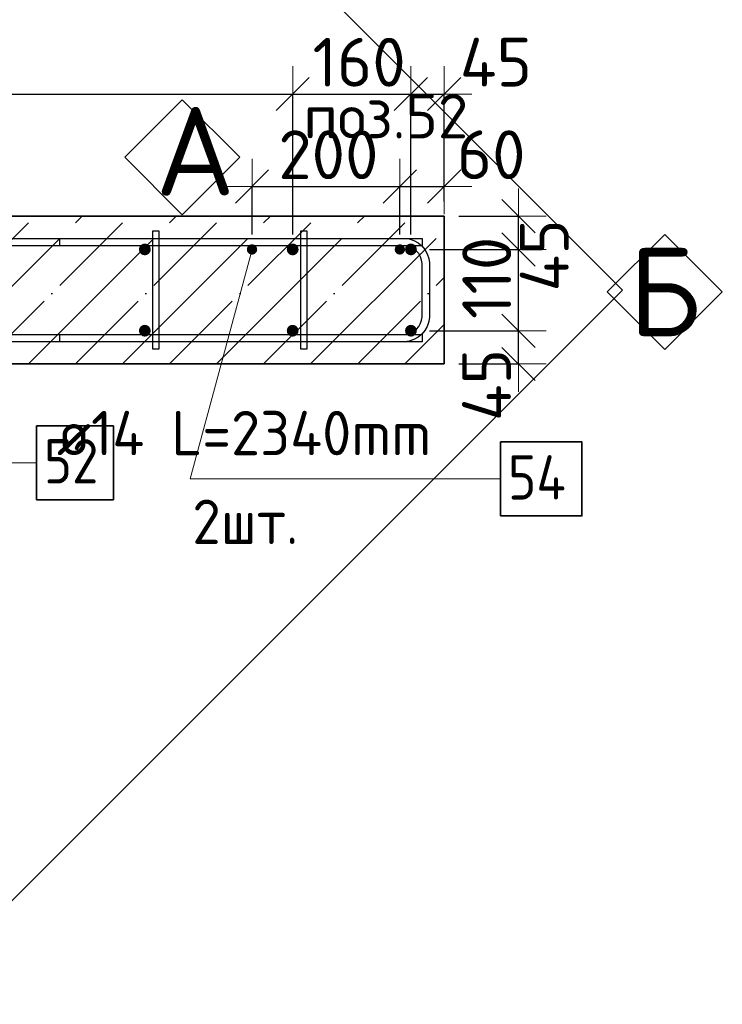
# Model space of a CAD drawing. Header units: millimetres. Extents: x -24871 to 40608, y -2869 to 48080.
# Tile 27 of 119: x -18231 to -17280, y 40088 to 41421. Entities that reach past the tile are written whole.
import ezdxf

# ---------------------------------------------------------------- set-up
doc = ezdxf.new("R2010")
doc.units = ezdxf.units.MM
doc.header["$PDMODE"] = 65
doc.linetypes.add('______11', pattern=[150, 120, -15, 0, -15])
doc.linetypes.add('______5', pattern=[330, 240, -30, 30, -30])
for name, color, linetype, lineweight in [('Standard', 7, 'Continuous', 25), ('Арм.стержн. Арматура края', 96, 'Continuous', 35), ('Арм.стержн. вертикальными 1', 22, 'Continuous', 35), ('Арм.стержн.горизонт. 1', 180, 'Continuous', 35), ('Размерная линия_ общее', 7, 'Continuous', 13)]:
    doc.layers.add(name, color=color, linetype=linetype, lineweight=lineweight)
doc.layers.add('Арм.стержн. вертикальными 2', color=7, linetype='Continuous', lineweight=35, true_color=0x006e00)
doc.layers.add('Арм.стержн.Стяжки', color=7, linetype='Continuous', lineweight=35, true_color=0x501e0f)
doc.styles.add('ISOCPEUR', font='ISOCPEUR')
doc.dimstyles.new('DIMSTYLE_11', dxfattribs={"dimtxt": 66, "dimasz": 75, "dimexe": 0, "dimexo": 0, "dimgap": 33, "dimtad": 0, "dimdec": 0, "dimrnd": 5, "dimzin": 12, "dimdsep": 46, "dimtxsty": 'ISOCPEUR', "dimblk1": 'ALL_ML_STRICH', "dimblk2": 'ALL_ML_STRICH', "dimsah": 1, "dimcen": 0, "dimclrd": 7, "dimclre": 256, "dimclrt": 7, "dimadec": 0, "dimazin": 0, "dimtfac": 1, "dimtdec": 0, "dimtix": 1, "dimtmove": 2, "dimatfit": 3, "dimfxl": 0, "dimtvp": 1.2, "dimtzin": 0, "dimlwd": 0, "dimlwe": -3, "dimarcsym": 0})
doc.dimstyles.new('DIMSTYLE_4', dxfattribs={"dimtxt": 66, "dimasz": 75, "dimexe": 0, "dimexo": 0, "dimgap": 33, "dimtad": 2, "dimdec": 0, "dimrnd": 5, "dimzin": 12, "dimdsep": 46, "dimtxsty": 'ISOCPEUR', "dimblk1": 'ALL_ML_STRICH', "dimblk2": 'ALL_ML_STRICH', "dimsah": 1, "dimcen": 0, "dimclrd": 7, "dimclre": 256, "dimclrt": 7, "dimadec": 0, "dimazin": 0, "dimtfac": 1, "dimtdec": 0, "dimtix": 1, "dimtmove": 2, "dimatfit": 3, "dimfxl": 0, "dimtvp": 1.2, "dimtzin": 0, "dimlwd": 0, "dimlwe": -3, "dimarcsym": 0})
doc.dimstyles.new('DIMSTYLE_5', dxfattribs={"dimtxt": 66, "dimasz": 75, "dimexe": 0, "dimexo": 0, "dimgap": 33, "dimtad": 2, "dimdec": 0, "dimrnd": 5, "dimzin": 12, "dimdsep": 46, "dimtxsty": 'ISOCPEUR', "dimblk1": 'ALL_ML_STRICH', "dimblk2": 'ALL_ML_STRICH', "dimsah": 1, "dimcen": 0, "dimclrd": 7, "dimclre": 256, "dimclrt": 7, "dimadec": 0, "dimazin": 0, "dimtfac": 1, "dimtdec": 0, "dimtix": 1, "dimtmove": 2, "dimatfit": 3, "dimfxl": 0, "dimtzin": 0, "dimlwd": 0, "dimlwe": -3, "dimarcsym": 0})

# ---------------------------------------------------------------- blocks, each defined once
blk = doc.blocks.new('ALL_ML_STRICH')
at = {"color": 0, "linetype": 'ByBlock', "lineweight": -2}
for p, q in [((0, -0.5), (0, 0.5)), ((-0.3, -0.3), (0.3, 0.3)), ((-1, 0), (0.5, 0))]:
    blk.add_line(p, q, dxfattribs=at)
blk = doc.blocks.new('*D80')
at = {"layer": 'DEFPOINTS', "color": 7, "linetype": 'Continuous', "lineweight": 13, "transparency": 33554687}
for p in [(-17696.4, 40999.7), (-17656.4, 40954.7), (-17555.9, 40954.7)]:
    blk.add_point(p, dxfattribs=at)
at = {"layer": 'Размерная линия_ общее', "color": 253, "linetype": 'Continuous', "lineweight": -2, "true_color": 0xa0a0a0, "transparency": 33554687}
for p, q in [((-17676.4, 40999.7), (-17555.9, 40999.7)), ((-17636.4, 40954.7), (-17555.9, 40954.7))]:
    blk.add_line(p, q, dxfattribs=at)
at = {"layer": 'Размерная линия_ общее', "color": 7, "linetype": 'Continuous', "lineweight": -2, "transparency": 33554687}
blk.add_line((-17555.9, 40954.7), (-17555.9, 40999.7), dxfattribs=at)
at = {"layer": 'Размерная линия_ общее', "color": 7, "linetype": 'Continuous', "lineweight": 13, "transparency": 33554687, "xscale": 75, "yscale": 75, "zscale": 75}
for p, rotation in [((-17555.9, 40999.7), 90), ((-17555.9, 40954.7), 270)]:
    blk.add_blockref('ALL_ML_STRICH', p, dxfattribs=dict(at, rotation=rotation))
at = {"layer": 'Размерная линия_ общее', "color": 7, "linetype": 'Continuous', "lineweight": 13, "transparency": 33554687, "insert": (-17599.1, 40926.3), "char_height": 66, "width": 132, "attachment_point": 5, "rotation": 90, "style": 'ISOCPEUR'}
blk.add_mtext('\\A1;{45}', dxfattribs=at)
blk = doc.blocks.new('*D81')
at = {"layer": 'DEFPOINTS', "color": 7, "linetype": 'Continuous', "lineweight": 13, "transparency": 33554687}
for p in [(-17696.4, 41109.7), (-17696.4, 40999.7), (-17555.9, 40999.7)]:
    blk.add_point(p, dxfattribs=at)
at = {"layer": 'Размерная линия_ общее', "color": 253, "linetype": 'Continuous', "lineweight": -2, "true_color": 0xa0a0a0, "transparency": 33554687}
for p, q in [((-17676.4, 41109.7), (-17555.9, 41109.7)), ((-17676.4, 40999.7), (-17555.9, 40999.7))]:
    blk.add_line(p, q, dxfattribs=at)
at = {"layer": 'Размерная линия_ общее', "color": 7, "linetype": 'Continuous', "lineweight": -2, "transparency": 33554687}
blk.add_line((-17555.9, 40999.7), (-17555.9, 41109.7), dxfattribs=at)
at = {"layer": 'Размерная линия_ общее', "color": 7, "linetype": 'Continuous', "lineweight": 13, "transparency": 33554687, "xscale": 75, "yscale": 75, "zscale": 75}
for p, rotation in [((-17555.9, 41109.7), 90), ((-17555.9, 40999.7), 270)]:
    blk.add_blockref('ALL_ML_STRICH', p, dxfattribs=dict(at, rotation=rotation))
at = {"layer": 'Размерная линия_ общее', "color": 7, "linetype": 'Continuous', "lineweight": 13, "transparency": 33554687, "insert": (-17598.9, 41071.2), "char_height": 66, "width": 198, "attachment_point": 5, "rotation": 90, "style": 'ISOCPEUR'}
blk.add_mtext('\\A1;{110}', dxfattribs=at)
blk = doc.blocks.new('*D82')
at = {"layer": 'DEFPOINTS', "color": 7, "linetype": 'Continuous', "lineweight": 13, "transparency": 33554687}
for p in [(-17656.4, 41154.7), (-17696.4, 41109.7), (-17555.9, 41109.7)]:
    blk.add_point(p, dxfattribs=at)
at = {"layer": 'Размерная линия_ общее', "color": 253, "linetype": 'Continuous', "lineweight": -2, "true_color": 0xa0a0a0, "transparency": 33554687}
for p, q in [((-17636.4, 41154.7), (-17555.9, 41154.7)), ((-17676.4, 41109.7), (-17555.9, 41109.7))]:
    blk.add_line(p, q, dxfattribs=at)
at = {"layer": 'Размерная линия_ общее', "color": 7, "linetype": 'Continuous', "lineweight": -2, "transparency": 33554687}
blk.add_line((-17555.9, 41109.7), (-17555.9, 41154.7), dxfattribs=at)
at = {"layer": 'Размерная линия_ общее', "color": 7, "linetype": 'Continuous', "lineweight": 13, "transparency": 33554687, "xscale": 75, "yscale": 75, "zscale": 75}
for p, rotation in [((-17555.9, 41154.7), 90), ((-17555.9, 41109.7), 270)]:
    blk.add_blockref('ALL_ML_STRICH', p, dxfattribs=dict(at, rotation=rotation))
at = {"layer": 'Размерная линия_ общее', "color": 7, "linetype": 'Continuous', "lineweight": 13, "transparency": 33554687, "insert": (-17521, 41101.6), "char_height": 66, "width": 132, "attachment_point": 5, "rotation": 90, "style": 'ISOCPEUR'}
blk.add_mtext('\\A1;{45}', dxfattribs=at)
blk = doc.blocks.new('*D84')
at = {"layer": 'DEFPOINTS', "color": 7, "linetype": 'Continuous', "lineweight": 13, "transparency": 33554687}
for p in [(-19061.4, 41320), (-19061.4, 41109.7), (-17861.4, 41109.7)]:
    blk.add_point(p, dxfattribs=at)
at = {"layer": 'Размерная линия_ общее', "color": 253, "linetype": 'Continuous', "lineweight": -2, "true_color": 0xa0a0a0, "transparency": 33554687}
for p, q in [((-19061.4, 41129.7), (-19061.4, 41320)), ((-17861.4, 41129.7), (-17861.4, 41320))]:
    blk.add_line(p, q, dxfattribs=at)
at = {"layer": 'Размерная линия_ общее', "color": 7, "linetype": 'Continuous', "lineweight": -2, "transparency": 33554687}
blk.add_line((-19061.4, 41320), (-17861.4, 41320), dxfattribs=at)
at = {"layer": 'Размерная линия_ общее', "color": 7, "linetype": 'Continuous', "lineweight": 13, "transparency": 33554687, "xscale": 75, "yscale": 75, "zscale": 75, "rotation": 180}
blk.add_blockref('ALL_ML_STRICH', (-19061.4, 41320), dxfattribs=at)
at = {"layer": 'Размерная линия_ общее', "color": 7, "linetype": 'Continuous', "lineweight": 13, "transparency": 33554687, "xscale": 75, "yscale": 75, "zscale": 75}
blk.add_blockref('ALL_ML_STRICH', (-17861.4, 41320), dxfattribs=at)
at = {"layer": 'Размерная линия_ общее', "color": 7, "linetype": 'Continuous', "lineweight": 13, "transparency": 33554687, "insert": (-18662.4, 41396), "char_height": 66, "width": 3.3, "attachment_point": 1, "line_spacing_factor": 0.60241, "style": 'ISOCPEUR'}
blk.add_mtext('\\W0.91;6х200=1200', dxfattribs=at)
blk = doc.blocks.new('*D85')
at = {"layer": 'DEFPOINTS', "color": 7, "linetype": 'Continuous', "lineweight": 13, "transparency": 33554687}
for p in [(-17861.4, 41320), (-17861.4, 41109.7), (-17701.4, 41109.7)]:
    blk.add_point(p, dxfattribs=at)
at = {"layer": 'Размерная линия_ общее', "color": 253, "linetype": 'Continuous', "lineweight": -2, "true_color": 0xa0a0a0, "transparency": 33554687}
for p, q in [((-17861.4, 41129.7), (-17861.4, 41320)), ((-17701.4, 41129.7), (-17701.4, 41320))]:
    blk.add_line(p, q, dxfattribs=at)
at = {"layer": 'Размерная линия_ общее', "color": 7, "linetype": 'Continuous', "lineweight": -2, "transparency": 33554687}
blk.add_line((-17861.4, 41320), (-17701.4, 41320), dxfattribs=at)
at = {"layer": 'Размерная линия_ общее', "color": 7, "linetype": 'Continuous', "lineweight": 13, "transparency": 33554687, "xscale": 75, "yscale": 75, "zscale": 75, "rotation": 180}
blk.add_blockref('ALL_ML_STRICH', (-17861.4, 41320), dxfattribs=at)
at = {"layer": 'Размерная линия_ общее', "color": 7, "linetype": 'Continuous', "lineweight": 13, "transparency": 33554687, "xscale": 75, "yscale": 75, "zscale": 75}
blk.add_blockref('ALL_ML_STRICH', (-17701.4, 41320), dxfattribs=at)
at = {"layer": 'Размерная линия_ общее', "color": 7, "linetype": 'Continuous', "lineweight": 13, "transparency": 33554687, "insert": (-17771.5, 41363), "char_height": 66, "width": 198, "attachment_point": 5, "style": 'ISOCPEUR'}
blk.add_mtext('\\A1;{160}', dxfattribs=at)
blk = doc.blocks.new('*D86')
at = {"layer": 'DEFPOINTS', "color": 7, "linetype": 'Continuous', "lineweight": 13, "transparency": 33554687}
for p in [(-17701.4, 41320), (-17656.4, 41154.7), (-17701.4, 41109.7)]:
    blk.add_point(p, dxfattribs=at)
at = {"layer": 'Размерная линия_ общее', "color": 253, "linetype": 'Continuous', "lineweight": -2, "true_color": 0xa0a0a0, "transparency": 33554687}
for p, q in [((-17701.4, 41129.7), (-17701.4, 41320)), ((-17656.4, 41174.7), (-17656.4, 41320))]:
    blk.add_line(p, q, dxfattribs=at)
at = {"layer": 'Размерная линия_ общее', "color": 7, "linetype": 'Continuous', "lineweight": -2, "transparency": 33554687}
blk.add_line((-17701.4, 41320), (-17656.4, 41320), dxfattribs=at)
at = {"layer": 'Размерная линия_ общее', "color": 7, "linetype": 'Continuous', "lineweight": 13, "transparency": 33554687, "xscale": 75, "yscale": 75, "zscale": 75, "rotation": 180}
blk.add_blockref('ALL_ML_STRICH', (-17701.4, 41320), dxfattribs=at)
at = {"layer": 'Размерная линия_ общее', "color": 7, "linetype": 'Continuous', "lineweight": 13, "transparency": 33554687, "xscale": 75, "yscale": 75, "zscale": 75}
blk.add_blockref('ALL_ML_STRICH', (-17656.4, 41320), dxfattribs=at)
at = {"layer": 'Размерная линия_ общее', "color": 7, "linetype": 'Continuous', "lineweight": 13, "transparency": 33554687, "insert": (-17586.4, 41363.1), "char_height": 66, "width": 132, "attachment_point": 5, "style": 'ISOCPEUR'}
blk.add_mtext('\\A1;{45}', dxfattribs=at)
blk = doc.blocks.new('*D336')
at = {"layer": 'DEFPOINTS', "color": 7, "linetype": 'Continuous', "lineweight": 13, "transparency": 33554687}
for p in [(-17916.4, 41194.8), (-17916.4, 41109.7), (-17716.4, 41109.7)]:
    blk.add_point(p, dxfattribs=at)
at = {"layer": 'Размерная линия_ общее', "color": 253, "linetype": 'Continuous', "lineweight": -2, "true_color": 0xa0a0a0, "transparency": 33554687}
for p, q in [((-17916.4, 41129.7), (-17916.4, 41194.8)), ((-17716.4, 41129.7), (-17716.4, 41194.8))]:
    blk.add_line(p, q, dxfattribs=at)
at = {"layer": 'Размерная линия_ общее', "color": 7, "linetype": 'Continuous', "lineweight": -2, "transparency": 33554687}
blk.add_line((-17916.4, 41194.8), (-17716.4, 41194.8), dxfattribs=at)
at = {"layer": 'Размерная линия_ общее', "color": 7, "linetype": 'Continuous', "lineweight": 13, "transparency": 33554687, "xscale": 75, "yscale": 75, "zscale": 75, "rotation": 180}
blk.add_blockref('ALL_ML_STRICH', (-17916.4, 41194.8), dxfattribs=at)
at = {"layer": 'Размерная линия_ общее', "color": 7, "linetype": 'Continuous', "lineweight": 13, "transparency": 33554687, "xscale": 75, "yscale": 75, "zscale": 75}
blk.add_blockref('ALL_ML_STRICH', (-17716.4, 41194.8), dxfattribs=at)
at = {"layer": 'Размерная линия_ общее', "color": 7, "linetype": 'Continuous', "lineweight": 13, "transparency": 33554687, "insert": (-17813.1, 41237.8), "char_height": 66, "width": 198, "attachment_point": 5, "style": 'ISOCPEUR'}
blk.add_mtext('\\A1;{200}', dxfattribs=at)
blk = doc.blocks.new('*D337')
at = {"layer": 'DEFPOINTS', "color": 7, "linetype": 'Continuous', "lineweight": 13, "transparency": 33554687}
for p in [(-17716.4, 41194.8), (-17656.4, 41154.7), (-17716.4, 41109.7)]:
    blk.add_point(p, dxfattribs=at)
at = {"layer": 'Размерная линия_ общее', "color": 253, "linetype": 'Continuous', "lineweight": -2, "true_color": 0xa0a0a0, "transparency": 33554687}
for p, q in [((-17716.4, 41129.7), (-17716.4, 41194.8)), ((-17656.4, 41174.7), (-17656.4, 41194.8))]:
    blk.add_line(p, q, dxfattribs=at)
at = {"layer": 'Размерная линия_ общее', "color": 7, "linetype": 'Continuous', "lineweight": -2, "transparency": 33554687}
blk.add_line((-17716.4, 41194.8), (-17656.4, 41194.8), dxfattribs=at)
at = {"layer": 'Размерная линия_ общее', "color": 7, "linetype": 'Continuous', "lineweight": 13, "transparency": 33554687, "xscale": 75, "yscale": 75, "zscale": 75, "rotation": 180}
blk.add_blockref('ALL_ML_STRICH', (-17716.4, 41194.8), dxfattribs=at)
at = {"layer": 'Размерная линия_ общее', "color": 7, "linetype": 'Continuous', "lineweight": 13, "transparency": 33554687, "xscale": 75, "yscale": 75, "zscale": 75}
blk.add_blockref('ALL_ML_STRICH', (-17656.4, 41194.8), dxfattribs=at)
at = {"layer": 'Размерная линия_ общее', "color": 7, "linetype": 'Continuous', "lineweight": 13, "transparency": 33554687, "insert": (-17592.9, 41237.8), "char_height": 66, "width": 132, "attachment_point": 5, "style": 'ISOCPEUR'}
blk.add_mtext('\\A1;{60}', dxfattribs=at)
blk = doc.blocks.new('СЛОЖНЫЙ_ОБЪЕКТ_1')
at = {"layer": 'Standard', "color": 7, "linetype": 'Continuous', "lineweight": 13, "transparency": 33554687}
blk.add_lwpolyline([(-18010.8, 41312.1), (-17933, 41234.4), (-18010.8, 41156.6), (-18088.6, 41234.4), (-18010.8, 41312.1)], close=True, dxfattribs=at)
at = {"layer": 'Standard', "color": 7, "linetype": 'Continuous', "lineweight": 13, "transparency": 33554687, "insert": (-18047.1, 41242.5), "char_height": 120, "width": 157.091, "attachment_point": 4, "style": 'ISOCPEUR'}
blk.add_mtext('\\A1;{\\fISOCPEUR|i0|b0;\\H120.000000;\\W1.000000;\\C7;А}\\P', dxfattribs=at)
blk = doc.blocks.new('СЛОЖНЫЙ_ОБЪЕКТ_2')
at = {"layer": 'Standard', "color": 7, "linetype": 'Continuous', "lineweight": 13, "transparency": 33554687}
blk.add_lwpolyline([(-17358, 41130.1), (-17280.2, 41052.3), (-17358, 40974.5), (-17435.8, 41052.3), (-17358, 41130.1)], close=True, dxfattribs=at)
at = {"layer": 'Standard', "color": 7, "linetype": 'Continuous', "lineweight": 13, "transparency": 33554687, "insert": (-17358, 41052.3), "char_height": 120, "width": 144, "attachment_point": 5, "style": 'ISOCPEUR'}
blk.add_mtext('\\A1;{\\fISOCPEUR|i0|b0;\\H120.000000;\\W1.000000;\\C7;Б}\\P', dxfattribs=at)

msp = doc.modelspace()

# ---------------------------------------------------------------- hatches: boundary and pattern name
at = {"layer": 'Арм.стержн. вертикальными 1', "linetype": 'Continuous', "lineweight": 50, "transparency": 33554687}
for points in [[(-18055.8, 41104.1), (-18054, 41106.6), (-18053.4, 41109.7), (-18054, 41112.8), (-18055.8, 41115.4), (-18058.4, 41117.1), (-18061.4, 41117.7), (-18064.5, 41117.1), (-18067.1, 41115.4), (-18068.8, 41112.8), (-18069.4, 41109.7), (-18068.8, 41106.6), (-18067.1, 41104.1), (-18064.5, 41102.3), (-18061.4, 41101.7), (-18058.4, 41102.3)], [(-17855.8, 41104.1), (-17854, 41106.6), (-17853.4, 41109.7), (-17854, 41112.8), (-17855.8, 41115.4), (-17858.4, 41117.1), (-17861.4, 41117.7), (-17864.5, 41117.1), (-17867.1, 41115.4), (-17868.8, 41112.8), (-17869.4, 41109.7), (-17868.8, 41106.6), (-17867.1, 41104.1), (-17864.5, 41102.3), (-17861.4, 41101.7), (-17858.4, 41102.3)], [(-17695.8, 41104.1), (-17694, 41106.6), (-17693.4, 41109.7), (-17694, 41112.8), (-17695.8, 41115.4), (-17698.4, 41117.1), (-17701.4, 41117.7), (-17704.5, 41117.1), (-17707.1, 41115.4), (-17708.8, 41112.8), (-17709.4, 41109.7), (-17708.8, 41106.6), (-17707.1, 41104.1), (-17704.5, 41102.3), (-17701.4, 41101.7), (-17698.4, 41102.3)], [(-18055.8, 40994.1), (-18054, 40996.6), (-18053.4, 40999.7), (-18054, 41002.8), (-18055.8, 41005.4), (-18058.4, 41007.1), (-18061.4, 41007.7), (-18064.5, 41007.1), (-18067.1, 41005.4), (-18068.8, 41002.8), (-18069.4, 40999.7), (-18068.8, 40996.6), (-18067.1, 40994.1), (-18064.5, 40992.3), (-18061.4, 40991.7), (-18058.4, 40992.3)], [(-17855.8, 40994.1), (-17854, 40996.6), (-17853.4, 40999.7), (-17854, 41002.8), (-17855.8, 41005.4), (-17858.4, 41007.1), (-17861.4, 41007.7), (-17864.5, 41007.1), (-17867.1, 41005.4), (-17868.8, 41002.8), (-17869.4, 40999.7), (-17868.8, 40996.6), (-17867.1, 40994.1), (-17864.5, 40992.3), (-17861.4, 40991.7), (-17858.4, 40992.3)], [(-17695.8, 40994.1), (-17694, 40996.6), (-17693.4, 40999.7), (-17694, 41002.8), (-17695.8, 41005.4), (-17698.4, 41007.1), (-17701.4, 41007.7), (-17704.5, 41007.1), (-17707.1, 41005.4), (-17708.8, 41002.8), (-17709.4, 40999.7), (-17708.8, 40996.6), (-17707.1, 40994.1), (-17704.5, 40992.3), (-17701.4, 40991.7), (-17698.4, 40992.3)]]:
    msp.add_hatch(color=7, dxfattribs=at).paths.add_polyline_path(points)
at = {"layer": 'Арм.стержн. вертикальными 2', "linetype": 'Continuous', "lineweight": 50, "transparency": 33554687}
for points in [[(-17911.5, 41104.8), (-17909.9, 41107), (-17909.4, 41109.7), (-17909.9, 41112.4), (-17911.5, 41114.7), (-17913.7, 41116.2), (-17916.4, 41116.7), (-17919.1, 41116.2), (-17921.4, 41114.7), (-17922.9, 41112.4), (-17923.4, 41109.7), (-17922.9, 41107), (-17921.4, 41104.8), (-17919.1, 41103.2), (-17916.4, 41102.7), (-17913.7, 41103.2)], [(-17711.5, 41104.8), (-17709.9, 41107), (-17709.4, 41109.7), (-17709.9, 41112.4), (-17711.5, 41114.7), (-17713.7, 41116.2), (-17716.4, 41116.7), (-17719.1, 41116.2), (-17721.4, 41114.7), (-17722.9, 41112.4), (-17723.4, 41109.7), (-17722.9, 41107), (-17721.4, 41104.8), (-17719.1, 41103.2), (-17716.4, 41102.7), (-17713.7, 41103.2)]]:
    msp.add_hatch(color=7, dxfattribs=at).paths.add_polyline_path(points)

# ---------------------------------------------------------------- linework, layer by layer
at = {"layer": 'Standard', "color": 7, "linetype": 'Continuous', "lineweight": 35, "transparency": 33554687}
for p, q in [((-17656.4, 41154.7), (-19106.4, 41154.7)), ((-17656.4, 40954.7), (-17656.4, 41154.7)), ((-19106.4, 40954.7), (-17656.4, 40954.7))]:
    msp.add_line(p, q, dxfattribs=at)
at = {"layer": 'Standard', "color": 253, "linetype": '______11', "lineweight": -3, "true_color": 0xababab, "transparency": 33554687}
for p, q in [((-18409.8, 40954.7), (-18209.8, 41154.7)), ((-18282.6, 40954.7), (-18082.6, 41154.7)), ((-18155.3, 40954.7), (-17955.3, 41154.7)), ((-18028, 40954.7), (-17828, 41154.7)), ((-17900.7, 40954.7), (-17700.7, 41154.7)), ((-17773.4, 40954.7), (-17656.4, 41071.7))]:
    msp.add_line(p, q, dxfattribs=at)
at = {"layer": 'Standard', "color": 253, "linetype": '______5', "lineweight": -3, "true_color": 0xababab, "transparency": 33554687}
for p, q in [((-18346.2, 40954.7), (-18146.2, 41154.7)), ((-18218.9, 40954.7), (-18018.9, 41154.7)), ((-18091.6, 40954.7), (-17891.6, 41154.7)), ((-17964.4, 40954.7), (-17764.4, 41154.7)), ((-17837.1, 40954.7), (-17656.4, 41135.4)), ((-17709.8, 40954.7), (-17656.4, 41008.1))]:
    msp.add_line(p, q, dxfattribs=at)
at = {"layer": 'Standard', "color": 7, "linetype": 'Continuous', "lineweight": 25, "transparency": 33554687}
msp.add_lwpolyline([(-19347.8, 41054.7), (-18381.4, 40088.3), (-17415, 41054.7), (-18381.4, 42021.1), (-19347.8, 41054.7)], dxfattribs=at)
at = {"layer": 'Арм.стержн. Арматура края', "color": 4, "linetype": 'Continuous', "lineweight": 25, "transparency": 33554687}
msp.add_lwpolyline([(-18176.4, 41124.7), (-17709.8, 41124.7), (-17703.7, 41123.9), (-17697.3, 41121.8), (-17691.5, 41118.5), (-17686.7, 41114.5), (-17682.6, 41109.7), (-17679.4, 41103.8), (-17677.3, 41097.5), (-17676.4, 41091.4), (-17676.4, 41018.1), (-17677.3, 41012), (-17679.4, 41005.6), (-17682.6, 40999.8), (-17686.7, 40994.9), (-17691.5, 40990.9), (-17697.3, 40987.7), (-17703.7, 40985.6), (-17709.8, 40984.7), (-18176.4, 40984.7), (-18176.4, 40994.7), (-17710.5, 40994.7), (-17705.9, 40995.3), (-17701.4, 40996.8), (-17697.2, 40999.2), (-17693.8, 41002), (-17690.9, 41005.5), (-17688.6, 41009.7), (-17687, 41014.2), (-17686.4, 41018.7), (-17686.4, 41090.7), (-17687, 41095.2), (-17688.6, 41099.8), (-17690.9, 41104), (-17693.8, 41107.4), (-17697.2, 41110.2), (-17701.4, 41112.6), (-17705.9, 41114.1), (-17710.5, 41114.7), (-18176.4, 41114.7), (-18176.4, 41124.7)], dxfattribs=at)
msp.add_lwpolyline([(-18176.4, 41124.7), (-17709.8, 41124.7), (-17703.7, 41123.9), (-17697.3, 41121.8), (-17691.5, 41118.5), (-17686.7, 41114.5), (-17682.6, 41109.7), (-17679.4, 41103.8), (-17677.3, 41097.5), (-17676.4, 41091.4), (-17676.4, 41018.1), (-17677.3, 41012), (-17679.4, 41005.6), (-17682.6, 40999.8), (-17686.7, 40994.9), (-17691.5, 40990.9), (-17697.3, 40987.7), (-17703.7, 40985.6), (-17709.8, 40984.7), (-18176.4, 40984.7), (-18176.4, 40994.7), (-17710.5, 40994.7), (-17705.9, 40995.3), (-17701.4, 40996.8), (-17697.2, 40999.2), (-17693.8, 41002), (-17690.9, 41005.5), (-17688.6, 41009.7), (-17687, 41014.2), (-17686.4, 41018.7), (-17686.4, 41090.7), (-17687, 41095.2), (-17688.6, 41099.8), (-17690.9, 41104), (-17693.8, 41107.4), (-17697.2, 41110.2), (-17701.4, 41112.6), (-17705.9, 41114.1), (-17710.5, 41114.7), (-18176.4, 41114.7), (-18176.4, 41124.7)], dxfattribs=at)
msp.add_lwpolyline([(-18176.4, 41124.7), (-17709.8, 41124.7), (-17703.7, 41123.9), (-17697.3, 41121.8), (-17691.5, 41118.5), (-17686.7, 41114.5), (-17682.6, 41109.7), (-17679.4, 41103.8), (-17677.3, 41097.5), (-17676.4, 41091.4), (-17676.4, 41018.1), (-17677.3, 41012), (-17679.4, 41005.6), (-17682.6, 40999.8), (-17686.7, 40994.9), (-17691.5, 40990.9), (-17697.3, 40987.7), (-17703.7, 40985.6), (-17709.8, 40984.7), (-18176.4, 40984.7), (-18176.4, 40994.7), (-17710.5, 40994.7), (-17705.9, 40995.3), (-17701.4, 40996.8), (-17697.2, 40999.2), (-17693.8, 41002), (-17690.9, 41005.5), (-17688.6, 41009.7), (-17687, 41014.2), (-17686.4, 41018.7), (-17686.4, 41090.7), (-17687, 41095.2), (-17688.6, 41099.8), (-17690.9, 41104), (-17693.8, 41107.4), (-17697.2, 41110.2), (-17701.4, 41112.6), (-17705.9, 41114.1), (-17710.5, 41114.7), (-18176.4, 41114.7), (-18176.4, 41124.7)], dxfattribs=at)
msp.add_lwpolyline([(-18176.4, 41124.7), (-17709.8, 41124.7), (-17703.7, 41123.9), (-17697.3, 41121.8), (-17691.5, 41118.5), (-17686.7, 41114.5), (-17682.6, 41109.7), (-17679.4, 41103.8), (-17677.3, 41097.5), (-17676.4, 41091.4), (-17676.4, 41018.1), (-17677.3, 41012), (-17679.4, 41005.6), (-17682.6, 40999.8), (-17686.7, 40994.9), (-17691.5, 40990.9), (-17697.3, 40987.7), (-17703.7, 40985.6), (-17709.8, 40984.7), (-18176.4, 40984.7), (-18176.4, 40994.7), (-17710.5, 40994.7), (-17705.9, 40995.3), (-17701.4, 40996.8), (-17697.2, 40999.2), (-17693.8, 41002), (-17690.9, 41005.5), (-17688.6, 41009.7), (-17687, 41014.2), (-17686.4, 41018.7), (-17686.4, 41090.7), (-17687, 41095.2), (-17688.6, 41099.8), (-17690.9, 41104), (-17693.8, 41107.4), (-17697.2, 41110.2), (-17701.4, 41112.6), (-17705.9, 41114.1), (-17710.5, 41114.7), (-18176.4, 41114.7), (-18176.4, 41124.7)], dxfattribs=at)
msp.add_lwpolyline([(-18176.4, 41124.7), (-17709.8, 41124.7), (-17703.7, 41123.9), (-17697.3, 41121.8), (-17691.5, 41118.5), (-17686.7, 41114.5), (-17682.6, 41109.7), (-17679.4, 41103.8), (-17677.3, 41097.5), (-17676.4, 41091.4), (-17676.4, 41018.1), (-17677.3, 41012), (-17679.4, 41005.6), (-17682.6, 40999.8), (-17686.7, 40994.9), (-17691.5, 40990.9), (-17697.3, 40987.7), (-17703.7, 40985.6), (-17709.8, 40984.7), (-18176.4, 40984.7), (-18176.4, 40994.7), (-17710.5, 40994.7), (-17705.9, 40995.3), (-17701.4, 40996.8), (-17697.2, 40999.2), (-17693.8, 41002), (-17690.9, 41005.5), (-17688.6, 41009.7), (-17687, 41014.2), (-17686.4, 41018.7), (-17686.4, 41090.7), (-17687, 41095.2), (-17688.6, 41099.8), (-17690.9, 41104), (-17693.8, 41107.4), (-17697.2, 41110.2), (-17701.4, 41112.6), (-17705.9, 41114.1), (-17710.5, 41114.7), (-18176.4, 41114.7), (-18176.4, 41124.7)], dxfattribs=at)
at = {"layer": 'Арм.стержн. вертикальными 1', "color": 7, "linetype": 'Continuous', "lineweight": 13, "transparency": 33554687}
msp.add_line((-18623.9, 40821), (-18207.9, 40821), dxfattribs=at)
at = {"layer": 'Арм.стержн. вертикальными 1', "color": 7, "linetype": 'Continuous', "lineweight": 35, "transparency": 33554687}
msp.add_lwpolyline([(-18207.9, 40771), (-18103.9, 40771), (-18103.9, 40871), (-18207.9, 40871), (-18207.9, 40771)], dxfattribs=at)
at = {"layer": 'Арм.стержн. вертикальными 2', "color": 7, "linetype": 'Continuous', "lineweight": 13, "transparency": 33554687}
for q in [(-17916.4, 41109.7), (-17580.2, 40799.2)]:
    msp.add_line((-18000.2, 40799.2), q, dxfattribs=at)
at = {"layer": 'Арм.стержн. вертикальными 2', "color": 7, "linetype": 'Continuous', "lineweight": 35, "transparency": 33554687}
msp.add_lwpolyline([(-17580.2, 40749.2), (-17470.2, 40749.2), (-17470.2, 40849.2), (-17580.2, 40849.2), (-17580.2, 40749.2)], dxfattribs=at)
at = {"layer": 'Арм.стержн.горизонт. 1', "color": 52, "linetype": 'Continuous', "lineweight": 25, "transparency": 33554687}
for p, q in [((-17656.4, 41154.7), (-17656.4, 41154.7)), ((-17656.4, 40954.7), (-17656.4, 40954.7))]:
    msp.add_line(p, q, dxfattribs=at)
at = {"layer": 'Арм.стержн.горизонт. 1', "color": 4, "linetype": 'Continuous', "lineweight": 25, "transparency": 33554687}
for points in [[(-19076.4, 41124.7), (-17686.4, 41124.7), (-17686.4, 41114.7), (-19076.4, 41114.7), (-19076.4, 41124.7)], [(-19076.4, 41124.7), (-17686.4, 41124.7), (-17686.4, 41114.7), (-19076.4, 41114.7), (-19076.4, 41124.7)], [(-19076.4, 41124.7), (-17686.4, 41124.7), (-17686.4, 41114.7), (-19076.4, 41114.7), (-19076.4, 41124.7)], [(-19076.4, 41124.7), (-17686.4, 41124.7), (-17686.4, 41114.7), (-19076.4, 41114.7), (-19076.4, 41124.7)], [(-19076.4, 41124.7), (-17686.4, 41124.7), (-17686.4, 41114.7), (-19076.4, 41114.7), (-19076.4, 41124.7)], [(-19076.4, 40994.7), (-17686.4, 40994.7), (-17686.4, 40984.7), (-19076.4, 40984.7), (-19076.4, 40994.7)], [(-19076.4, 40994.7), (-17686.4, 40994.7), (-17686.4, 40984.7), (-19076.4, 40984.7), (-19076.4, 40994.7)], [(-19076.4, 40994.7), (-17686.4, 40994.7), (-17686.4, 40984.7), (-19076.4, 40984.7), (-19076.4, 40994.7)], [(-19076.4, 40994.7), (-17686.4, 40994.7), (-17686.4, 40984.7), (-19076.4, 40984.7), (-19076.4, 40994.7)], [(-19076.4, 40994.7), (-17686.4, 40994.7), (-17686.4, 40984.7), (-19076.4, 40984.7), (-19076.4, 40994.7)]]:
    msp.add_lwpolyline(points, dxfattribs=at)
at = {"layer": 'Арм.стержн.Стяжки', "color": 40, "linetype": 'Continuous', "lineweight": 25, "transparency": 33554687}
for points in [[(-18042.4, 41134.7), (-18042.4, 40974.7), (-18050.4, 40974.7), (-18050.4, 41134.7), (-18042.4, 41134.7)], [(-18042.4, 41134.7), (-18042.4, 40974.7), (-18050.4, 40974.7), (-18050.4, 41134.7), (-18042.4, 41134.7)], [(-17842.4, 41134.7), (-17842.4, 40974.7), (-17850.4, 40974.7), (-17850.4, 41134.7), (-17842.4, 41134.7)], [(-17842.4, 41134.7), (-17842.4, 40974.7), (-17850.4, 40974.7), (-17850.4, 41134.7), (-17842.4, 41134.7)], [(-17842.4, 41134.7), (-17842.4, 40974.7), (-17850.4, 40974.7), (-17850.4, 41134.7), (-17842.4, 41134.7)]]:
    msp.add_lwpolyline(points, dxfattribs=at)

# ---------------------------------------------------------------- block references
at = {"layer": 'Standard', "color": 7, "linetype": 'Continuous', "lineweight": 13, "transparency": 33554687}
for name in ['СЛОЖНЫЙ_ОБЪЕКТ_1', 'СЛОЖНЫЙ_ОБЪЕКТ_2']:
    msp.add_blockref(name, (0, 0), dxfattribs=at)

# ---------------------------------------------------------------- texts
at = {"layer": 'Standard', "color": 7, "linetype": 'Continuous', "lineweight": 18, "transparency": 33554687, "insert": (-17846.8, 41290), "char_height": 60, "width": 253.481, "attachment_point": 4, "style": 'ISOCPEUR'}
msp.add_mtext('\\A1;{\\fISOCPEUR|i0|b0;\\H60.000000;\\W1.000000;\\C7;поз.52}\\P', dxfattribs=at)
at = {"layer": 'Арм.стержн. вертикальными 1', "color": 7, "linetype": 'Continuous', "lineweight": 25, "transparency": 33554687, "insert": (-18197.9, 40793), "char_height": 60, "width": 110.162, "attachment_point": 7, "style": 'ISOCPEUR'}
msp.add_mtext('\\W0.87;52', dxfattribs=at)
at = {"layer": 'Арм.стержн. вертикальными 2', "color": 7, "linetype": 'Continuous', "lineweight": 25, "transparency": 33554687, "char_height": 60, "attachment_point": 7, "style": 'ISOCPEUR'}
for s, insert, width in [('\\W0.96;ø14 L=2340mm ', (-18180.2, 40831.2), 598.554), ('\\W0.88;54', (-17570.2, 40771.2), 116.399), ('\\W0.94;2шт. ', (-17997.2, 40711.2), 232.257)]:
    msp.add_mtext(s, dxfattribs=dict(at, insert=insert, width=width))

# ---------------------------------------------------------------- dimensions: what is measured, and where the dimension line sits
at = {"layer": 'Размерная линия_ общее', "color": 7, "linetype": 'Continuous', "lineweight": 13, "transparency": 33554687}
dim = msp.add_linear_dim(base=(-17861.4, 41320), p1=(-19061.4, 41129.7), p2=(-17861.4, 41129.7), text='\\W0.91;6х200=1200', dimstyle='DIMSTYLE_5', override={"dimpost": '<>', "dimclrd": 7, "dimclre": 253, "dimclrt": 7, "dimlwd": 0, "dimlwe": 65533}, dxfattribs=at)
dim.commit()
dim.dimension.update_dxf_attribs({"geometry": '*D84', "text_midpoint": (-18461.4, 41353), "dimtype": 160})
for base, p1, p2, dimstyle, picture, middle in [((-17701.4, 41320), (-17861.4, 41129.7), (-17701.4, 41129.7), 'DIMSTYLE_4', '*D85', (-17771.5, 41363)), ((-17656.4, 41320), (-17701.4, 41129.7), (-17656.4, 41174.7), 'DIMSTYLE_4', '*D86', (-17586.4, 41363.1)), ((-17716.4, 41194.8), (-17916.4, 41129.7), (-17716.4, 41129.7), 'DIMSTYLE_5', '*D336', (-17813.1, 41237.8)), ((-17656.4, 41194.8), (-17716.4, 41129.7), (-17656.4, 41174.7), 'DIMSTYLE_4', '*D337', (-17592.9, 41237.8))]:
    dim = msp.add_linear_dim(base=base, p1=p1, p2=p2, dimstyle=dimstyle, override={"dimpost": '<>', "dimclrd": 7, "dimclre": 253, "dimclrt": 7, "dimlwd": 0, "dimlwe": 65533}, dxfattribs=at)
    dim.commit()
    dim.dimension.update_dxf_attribs({"geometry": picture, "text_midpoint": middle, "dimtype": 160})
for base, p1, p2, dimstyle, picture, middle in [((-17555.9, 41154.7), (-17676.4, 41109.7), (-17636.4, 41154.7), 'DIMSTYLE_11', '*D82', (-17521, 41101.6)), ((-17555.9, 41109.7), (-17676.4, 40999.7), (-17676.4, 41109.7), 'DIMSTYLE_4', '*D81', (-17598.9, 41071.2)), ((-17555.9, 40999.7), (-17636.4, 40954.7), (-17676.4, 40999.7), 'DIMSTYLE_4', '*D80', (-17599.1, 40926.3))]:
    dim = msp.add_linear_dim(base=base, p1=p1, p2=p2, angle=90, dimstyle=dimstyle, override={"dimpost": '<>', "dimclrd": 7, "dimclre": 253, "dimclrt": 7, "dimlwd": 0, "dimlwe": 65533}, dxfattribs=at)
    dim.commit()
    dim.dimension.update_dxf_attribs({"geometry": picture, "text_midpoint": middle, "dimtype": 160})

doc.saveas('drawing.dxf')
